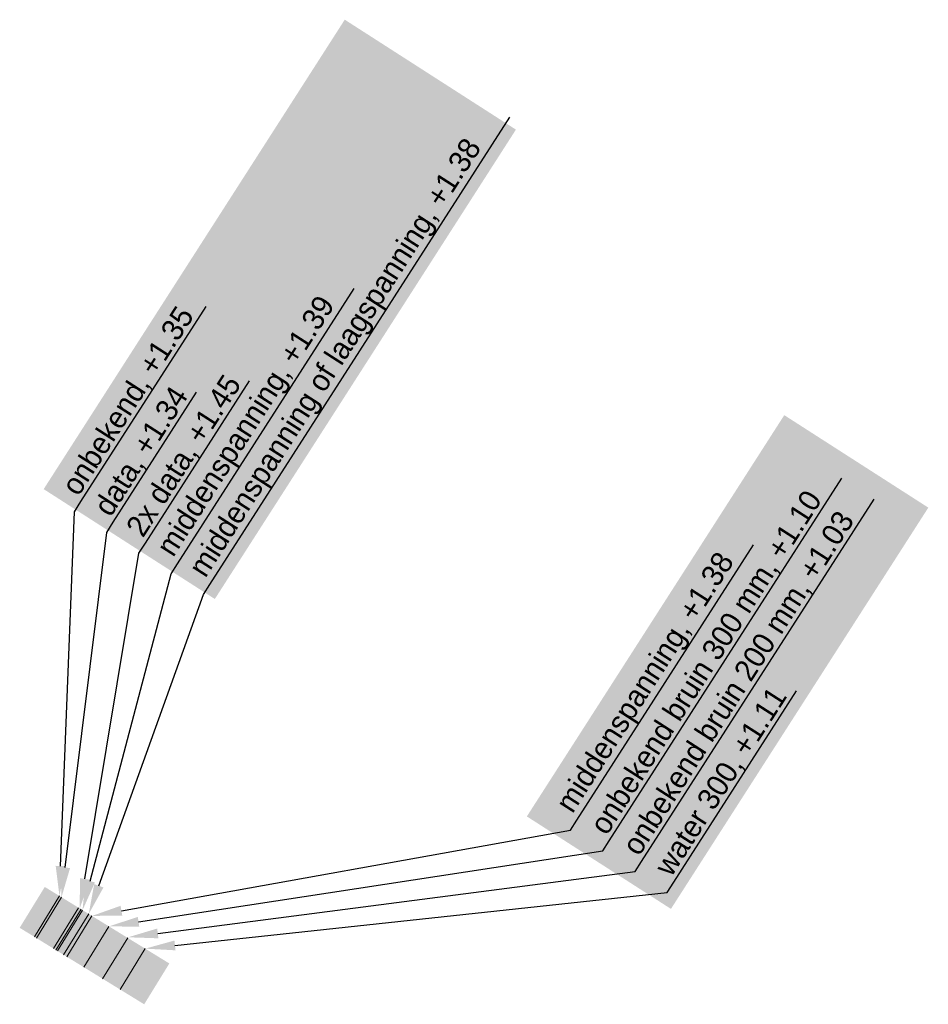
# Model space of a CAD drawing. Header units: metres. Extents: x 152419 to 153907, y 463898 to 463995.
# Tile 5 of 5: x 153888 to 153907, y 463919 to 463939. Entities that reach past the tile are written whole.
import ezdxf
from ezdxf import colors
from ezdxf.entities.mleader import LeaderData, LeaderLine
from ezdxf.math import Vec2, Vec3

# ---------------------------------------------------------------- set-up
doc = ezdxf.new("R2010")
doc.units = ezdxf.units.M
doc.layers.add('-DR-bs-KL-achtergrond tekst', color=7, linetype='Continuous', lineweight=0, true_color=0xffffff, transparency=0.3)
doc.layers.add('-DR-bs-KL-proefsleuf', color=7, linetype='Continuous', lineweight=0, true_color=0xffffff, transparency=0.3)
for name, color, linetype, lineweight in [('-DR-bs-KL-data', 90, 'Continuous', 18), ('-DR-bs-KL-middenspanning', 130, 'Continuous', 18), ('-DR-bs-KL-onbekend', 251, 'Continuous', 18), ('-DR-bs-KL-water', 170, 'Continuous', 18)]:
    doc.layers.add(name, color=color, linetype=linetype, lineweight=lineweight)
doc.layers.add('-DR-bs-KL-tekst', color=2, linetype='Continuous')
doc.styles.add('CE', font='txt', dxfattribs={"height": 1.8})

msp = doc.modelspace()

# ---------------------------------------------------------------- hatches: boundary and pattern name
at = {"layer": '-DR-bs-KL-achtergrond tekst'}
h = msp.add_hatch(color=256, dxfattribs=at)
h.dxf.hatch_style = 1
h.paths.add_polyline_path([(153897.944, 463937.11), (153891.661, 463927.319), (153888.089, 463929.611), (153894.372, 463939.403)])
h = msp.add_hatch(color=256, dxfattribs=at)
h.dxf.hatch_style = 1
h.paths.add_polyline_path([(153901.179, 463920.855), (153906.55, 463929.225), (153903.544, 463931.154), (153898.172, 463922.784)])
at = {"layer": '-DR-bs-KL-proefsleuf'}
h = msp.add_hatch(color=256, dxfattribs=at)
h.dxf.hatch_style = 1
h.paths.add_polyline_path([(153890.711, 463919.717), (153890.187, 463918.865), (153887.588, 463920.461), (153888.112, 463921.313)])

# ---------------------------------------------------------------- linework, layer by layer
at = {"layer": '-DR-bs-KL-data', "flags": 128}
for points in [[(153888.461, 463921.099), (153887.938, 463920.246)], [(153888.818, 463920.879), (153888.295, 463920.027)], [(153888.868, 463920.849), (153888.345, 463919.997)]]:
    msp.add_lwpolyline(points, dxfattribs=at)
at = {"layer": '-DR-bs-KL-middenspanning', "flags": 128}
for points in [[(153888.9, 463920.829), (153888.377, 463919.977)], [(153889.029, 463920.749), (153888.506, 463919.897)], [(153889.096, 463920.708), (153888.573, 463919.856)]]:
    msp.add_lwpolyline(points, dxfattribs=at)
at = {"layer": '-DR-bs-KL-onbekend', "flags": 128}
for points in [[(153888.418, 463921.125), (153887.895, 463920.273)], [(153889.451, 463920.491), (153888.927, 463919.639)], [(153889.843, 463920.25), (153889.32, 463919.398)]]:
    msp.add_lwpolyline(points, dxfattribs=at)
at = {"layer": '-DR-bs-KL-water', "flags": 128}
msp.add_lwpolyline([(153890.208, 463920.026), (153889.685, 463919.174)], dxfattribs=at)

# ---------------------------------------------------------------- leaders
at = {"layer": '-DR-bs-KL-tekst'}
ml = msp.add_multileader_mtext('Standard', dxfattribs=at)
ml.set_content('middenspanning of laagspanning, +1.38', color=7, style='CE')
ml.set_leader_properties(color=256, linetype='ByLayer', lineweight=-1)
ml.build(insert=Vec2(0, 0))
ml.multileader.update_dxf_attribs({"text_left_attachment_type": 5, "text_right_attachment_type": 5, "dogleg_length": 1, "arrow_head_size": 0.625, "scale": 0.25})
ctx = ml.context
ctx.base_point, ctx.scale, ctx.char_height, ctx.arrow_head_size, ctx.landing_gap_size, ctx.plane_origin, ctx.plane_x_axis, ctx.plane_y_axis = Vec3(153891.559, 463927.622), 0.25, 0.45, 0.625, 0.05, Vec3(153870.939, 463917.459), Vec3(0.540058, 0.841628), Vec3(-0.841628, 0.540058)
ctx.left_attachment, ctx.right_attachment = 5, 5
notes = []
notes.append((ctx, [(0, (1, 1, 0), (153891.424, 463927.412), (0.540058, 0.841628), 0.25, [(0, [(153889.029, 463920.749)], 0, [])])]))
ctx.mtext.insert, ctx.mtext.text_direction, ctx.mtext.rotation, ctx.mtext.flow_direction = Vec3(153891.085, 463927.985), Vec3(0.540058, 0.841628), 1.00029, 5
ml = msp.add_multileader_mtext('Standard', dxfattribs=at)
ml.set_content('middenspanning, +1.39', color=7, style='CE')
ml.set_leader_properties(color=256, linetype='ByLayer', lineweight=-1)
ml.build(insert=Vec2(0, 0))
ml.multileader.update_dxf_attribs({"text_left_attachment_type": 5, "text_right_attachment_type": 5, "dogleg_length": 1, "arrow_head_size": 0.625, "scale": 0.25})
ctx = ml.context
ctx.base_point, ctx.scale, ctx.char_height, ctx.arrow_head_size, ctx.landing_gap_size, ctx.plane_origin, ctx.plane_x_axis, ctx.plane_y_axis = Vec3(153890.885, 463928.054), 0.25, 0.45, 0.625, 0.05, Vec3(153870.266, 463917.891), Vec3(0.540058, 0.841628), Vec3(-0.841628, 0.540058)
ctx.left_attachment, ctx.right_attachment = 5, 5
notes.append((ctx, [(0, (1, 1, 0), (153890.75, 463927.844), (0.540058, 0.841628), 0.25, [(0, [(153888.9, 463920.829)], 0, [])])]))
ctx.mtext.insert, ctx.mtext.text_direction, ctx.mtext.rotation, ctx.mtext.flow_direction = Vec3(153890.412, 463928.417), Vec3(0.540058, 0.841628), 1.00029, 5
ml = msp.add_multileader_mtext('Standard', dxfattribs=at)
ml.set_content('onbekend, +1.35', color=7, style='CE')
ml.set_leader_properties(color=256, linetype='ByLayer', lineweight=-1)
ml.build(insert=Vec2(0, 0))
ml.multileader.update_dxf_attribs({"text_left_attachment_type": 5, "text_right_attachment_type": 5, "dogleg_length": 1, "arrow_head_size": 0.625, "scale": 0.25})
ctx = ml.context
ctx.base_point, ctx.scale, ctx.char_height, ctx.arrow_head_size, ctx.landing_gap_size, ctx.plane_origin, ctx.plane_x_axis, ctx.plane_y_axis = Vec3(153888.865, 463929.35), 0.25, 0.45, 0.625, 0.05, Vec3(153868.246, 463919.187), Vec3(0.540058, 0.841628), Vec3(-0.841628, 0.540058)
ctx.left_attachment, ctx.right_attachment = 5, 5
notes.append((ctx, [(0, (1, 1, 0), (153888.73, 463929.14), (0.540058, 0.841628), 0.25, [(0, [(153888.418, 463921.125)], 0, [])])]))
ctx.mtext.insert, ctx.mtext.text_direction, ctx.mtext.rotation, ctx.mtext.flow_direction = Vec3(153888.434, 463929.686), Vec3(0.540058, 0.841628), 1.00029, 5
ml = msp.add_multileader_mtext('Standard', dxfattribs=at)
ml.set_content('2x data, +1.45', color=7, style='CE')
ml.set_leader_properties(color=256, linetype='ByLayer', lineweight=-1)
ml.build(insert=Vec2(0, 0))
ml.multileader.update_dxf_attribs({"text_left_attachment_type": 5, "text_right_attachment_type": 5, "dogleg_length": 1, "arrow_head_size": 0.625, "scale": 0.25})
ctx = ml.context
ctx.base_point, ctx.scale, ctx.char_height, ctx.arrow_head_size, ctx.landing_gap_size, ctx.plane_origin, ctx.plane_x_axis, ctx.plane_y_axis = Vec3(153890.212, 463928.486), 0.25, 0.45, 0.625, 0.05, Vec3(153869.592, 463918.323), Vec3(0.540058, 0.841628), Vec3(-0.841628, 0.540058)
ctx.left_attachment, ctx.right_attachment = 5, 5
notes.append((ctx, [(0, (1, 1, 0), (153890.077, 463928.276), (0.540058, 0.841628), 0.25, [(0, [(153888.843, 463920.864)], 0, [])])]))
ctx.mtext.insert, ctx.mtext.text_direction, ctx.mtext.rotation, ctx.mtext.flow_direction = Vec3(153889.781, 463928.822), Vec3(0.540058, 0.841628), 1.00029, 5
ml = msp.add_multileader_mtext('Standard', dxfattribs=at)
ml.set_content('data, +1.34', color=7, style='CE')
ml.set_leader_properties(color=256, linetype='ByLayer', lineweight=-1)
ml.build(insert=Vec2(0, 0))
ml.multileader.update_dxf_attribs({"text_left_attachment_type": 5, "text_right_attachment_type": 5, "dogleg_length": 1, "arrow_head_size": 0.625, "scale": 0.25})
ctx = ml.context
ctx.base_point, ctx.scale, ctx.char_height, ctx.arrow_head_size, ctx.landing_gap_size, ctx.plane_origin, ctx.plane_x_axis, ctx.plane_y_axis = Vec3(153889.539, 463928.918), 0.25, 0.45, 0.625, 0.05, Vec3(153868.919, 463918.755), Vec3(0.540058, 0.841628), Vec3(-0.841628, 0.540058)
ctx.left_attachment, ctx.right_attachment = 5, 5
notes.append((ctx, [(0, (1, 1, 0), (153889.404, 463928.708), (0.540058, 0.841628), 0.25, [(0, [(153888.461, 463921.099)], 0, [])])]))
ctx.mtext.insert, ctx.mtext.text_direction, ctx.mtext.rotation, ctx.mtext.flow_direction = Vec3(153889.107, 463929.254), Vec3(0.540058, 0.841628), 1.00029, 5
ml = msp.add_multileader_mtext('Standard', dxfattribs=at)
ml.set_content('onbekend bruin 300 mm, +1.10', color=7, style='CE')
ml.set_leader_properties(color=256, linetype='ByLayer', lineweight=-1)
ml.build(insert=Vec2(0, 0))
ml.multileader.update_dxf_attribs({"text_left_attachment_type": 5, "text_right_attachment_type": 5, "dogleg_length": 1, "arrow_head_size": 0.625, "scale": 0.25})
ctx = ml.context
ctx.base_point, ctx.scale, ctx.char_height, ctx.arrow_head_size, ctx.landing_gap_size, ctx.plane_origin, ctx.plane_x_axis, ctx.plane_y_axis = Vec3(153899.892, 463922.275), 0.25, 0.45, 0.625, 0.05, Vec3(153879.272, 463912.111), Vec3(0.540058, 0.841628), Vec3(-0.841628, 0.540058)
ctx.left_attachment, ctx.right_attachment = 5, 5
notes.append((ctx, [(0, (1, 1, 0), (153899.757, 463922.064), (0.540058, 0.841628), 0.25, [(0, [(153889.451, 463920.491)], 0, [])])]))
ctx.mtext.insert, ctx.mtext.text_direction, ctx.mtext.rotation, ctx.mtext.flow_direction = Vec3(153899.46, 463922.611), Vec3(0.540058, 0.841628), 1.00029, 5
ml = msp.add_multileader_mtext('Standard', dxfattribs=at)
ml.set_content('onbekend bruin 200 mm, +1.03', color=7, style='CE')
ml.set_leader_properties(color=256, linetype='ByLayer', lineweight=-1)
ml.build(insert=Vec2(0, 0))
ml.multileader.update_dxf_attribs({"text_left_attachment_type": 5, "text_right_attachment_type": 5, "dogleg_length": 1, "arrow_head_size": 0.625, "scale": 0.25})
ctx = ml.context
ctx.base_point, ctx.scale, ctx.char_height, ctx.arrow_head_size, ctx.landing_gap_size, ctx.plane_origin, ctx.plane_x_axis, ctx.plane_y_axis = Vec3(153900.565, 463921.843), 0.25, 0.45, 0.625, 0.05, Vec3(153879.945, 463911.679), Vec3(0.540058, 0.841628), Vec3(-0.841628, 0.540058)
ctx.left_attachment, ctx.right_attachment = 5, 5
notes.append((ctx, [(0, (1, 1, 0), (153900.43, 463921.632), (0.540058, 0.841628), 0.25, [(0, [(153889.851, 463920.263)], 0, [])])]))
ctx.mtext.insert, ctx.mtext.text_direction, ctx.mtext.rotation, ctx.mtext.flow_direction = Vec3(153900.134, 463922.179), Vec3(0.540058, 0.841628), 1.00029, 5
ml = msp.add_multileader_mtext('Standard', dxfattribs=at)
ml.set_content('middenspanning, +1.38', color=7, style='CE')
ml.set_leader_properties(color=256, linetype='ByLayer', lineweight=-1)
ml.build(insert=Vec2(0, 0))
ml.multileader.update_dxf_attribs({"text_left_attachment_type": 5, "text_right_attachment_type": 5, "dogleg_length": 1, "arrow_head_size": 0.625, "scale": 0.25})
ctx = ml.context
ctx.base_point, ctx.scale, ctx.char_height, ctx.arrow_head_size, ctx.landing_gap_size, ctx.plane_origin, ctx.plane_x_axis, ctx.plane_y_axis = Vec3(153899.218, 463922.707), 0.25, 0.45, 0.625, 0.05, Vec3(153878.599, 463912.543), Vec3(0.540058, 0.841628), Vec3(-0.841628, 0.540058)
ctx.left_attachment, ctx.right_attachment = 5, 5
notes.append((ctx, [(0, (1, 1, 0), (153899.083, 463922.496), (0.540058, 0.841628), 0.25, [(0, [(153889.096, 463920.708)], 0, [])])]))
ctx.mtext.insert, ctx.mtext.text_direction, ctx.mtext.rotation, ctx.mtext.flow_direction = Vec3(153898.745, 463923.07), Vec3(0.540058, 0.841628), 1.00029, 5
ml = msp.add_multileader_mtext('Standard', dxfattribs=at)
ml.set_content('water 300, +1.11', color=7, style='CE')
ml.set_leader_properties(color=256, linetype='ByLayer', lineweight=-1)
ml.build(insert=Vec2(0, 0))
ml.multileader.update_dxf_attribs({"text_left_attachment_type": 5, "text_right_attachment_type": 5, "dogleg_length": 1, "arrow_head_size": 0.625, "scale": 0.25})
ctx = ml.context
ctx.base_point, ctx.scale, ctx.char_height, ctx.arrow_head_size, ctx.landing_gap_size, ctx.plane_origin, ctx.plane_x_axis, ctx.plane_y_axis = Vec3(153901.238, 463921.411), 0.25, 0.45, 0.625, 0.05, Vec3(153880.619, 463911.247), Vec3(0.540058, 0.841628), Vec3(-0.841628, 0.540058)
ctx.left_attachment, ctx.right_attachment = 5, 5
notes.append((ctx, [(0, (1, 1, 0), (153901.103, 463921.2), (0.540058, 0.841628), 0.25, [(0, [(153890.208, 463920.026)], 0, [])])]))
ctx.mtext.insert, ctx.mtext.text_direction, ctx.mtext.rotation, ctx.mtext.flow_direction = Vec3(153900.807, 463921.747), Vec3(0.540058, 0.841628), 1.00029, 5
for ctx, leaders in notes:
    for number, flags, end, landing, length, lines in leaders:
        leader = LeaderData()
        leader.index, (leader.has_last_leader_line, leader.has_dogleg_vector, leader.attachment_direction) = number, flags
        leader.last_leader_point, leader.dogleg_vector, leader.dogleg_length = Vec3(end), Vec3(landing), length
        for number, points, colour, breaks in lines:
            line = LeaderLine()
            line.index, line.vertices, line.color, line.breaks = number, Vec3.list(points), colors.encode_raw_color(colour), breaks
            leader.lines.append(line)
        ctx.leaders.append(leader)

doc.saveas('drawing.dxf')
